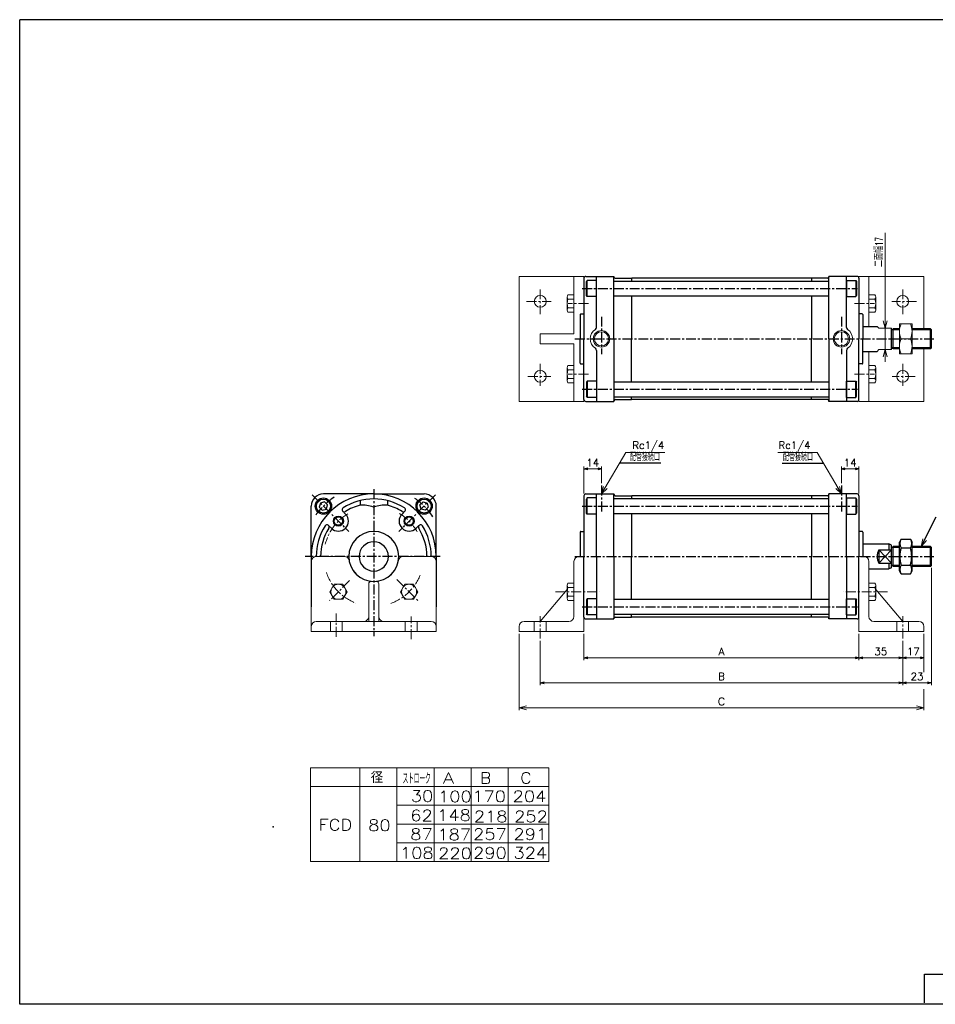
# Model space of a CAD drawing. Header units: millimetres. Extents: x -559 to 559, y -400 to 400.
# Tile 1 of 2: x -559 to 174, y -388 to 400. Entities that reach past the tile are written whole.
import ezdxf
from ezdxf.enums import TextEntityAlignment as Align

# ---------------------------------------------------------------- set-up
doc = ezdxf.new("R2010")
doc.units = ezdxf.units.MM
doc.header["$LTSCALE"] = 0.25
doc.header["$PDSIZE"] = 1
doc.linetypes.add('CENTER', pattern=[50.8, 31.75, -6.35, 6.35, -6.35])
doc.layers.add('ZUWAKU', color=7, linetype='Continuous')
doc.styles.add('dcStyle0', font='txt.shx', dxfattribs={"bigfont": 'bigfont'})
doc.dimstyles.new('DaDimRotatedStyle', dxfattribs={"dimtxt": 6, "dimasz": 3.000002, "dimexe": 2, "dimexo": 1, "dimgap": 2, "dimtad": 3, "dimdsep": 46, "dimtxsty": 'dcStyle0', "dimblk1": 'OPEN30', "dimblk2": 'OPEN30', "dimsah": 1, "dimcen": 0.09, "dimclrd": 4, "dimclre": 4, "dimclrt": 4, "dimadec": 0, "dimazin": 2, "dimtfac": 1, "dimtdec": 4, "dimtmove": 0, "dimatfit": 0, "dimfxl": 1, "dimarcsym": 0})

# ---------------------------------------------------------------- blocks, each defined once
blk = doc.blocks.new('DC_GROUP_Φ80_1')
at = {"color": 4, "linetype": 'Continuous', "lineweight": 18}
for p, q in [((162.38, -21.58), (163.63, -15.5)), ((162.38, -21.58), (165.07, -16.21)), ((166.51, -16.93), (162.38, -21.58))]:
    blk.add_line(p, q, dxfattribs=at)
blk = doc.blocks.new('DC_GROUP_Φ80_2')
at = {"color": 4, "linetype": 'Continuous', "lineweight": 18}
for p, q in [((-93.46, 20.42), (-91.8, 26.41)), ((-93.46, 20.42), (-90.42, 25.59)), ((-89.03, 24.78), (-93.46, 20.42))]:
    blk.add_line(p, q, dxfattribs=at)
blk = doc.blocks.new('DC_GROUP_Φ80_3')
at = {"color": 4, "linetype": 'Continuous', "lineweight": 18}
for p, q in [((98.54, 20.42), (94.11, 24.78)), ((98.54, 20.42), (95.5, 25.59)), ((96.88, 26.41), (98.54, 20.42))]:
    blk.add_line(p, q, dxfattribs=at)
blk = doc.blocks.new('DC_GROUP_Φ80_4')
at = {"color": 4, "linetype": 'Continuous', "lineweight": 18}
for p, q in [((133.63, 153.07), (132.03, 159.07)), ((135.24, 159.07), (133.63, 153.07)), ((133.63, 153.07), (133.63, 159.07))]:
    blk.add_line(p, q, dxfattribs=at)
blk = doc.blocks.new('DC_GROUP_Φ80_5')
at = {"color": 4, "linetype": 'Continuous', "lineweight": 18}
for p, q in [((132.03, 130.07), (133.63, 136.07)), ((133.63, 136.07), (135.24, 130.07)), ((133.63, 136.07), (133.63, 130.07))]:
    blk.add_line(p, q, dxfattribs=at)
blk = doc.blocks.new('DC_GROUP_Φ80_6')
at = {"color": 4, "linetype": 'Continuous', "lineweight": 25}
for p, q in [((-318.43, 13.17), (-319.33, 9.82)), ((-319.33, 9.82), (-316.88, 7.37)), ((-315.09, 14.07), (-318.43, 13.17)), ((-316.88, 7.37), (-313.53, 8.27)), ((-312.64, 11.62), (-315.09, 14.07)), ((-313.53, 8.27), (-312.64, 11.62))]:
    blk.add_line(p, q, dxfattribs=at)
for radius in [6.5, 5.63]:
    blk.add_circle((-315.98, 10.72), radius, dxfattribs=at)
blk = doc.blocks.new('DC_GROUP_Φ80_7')
at = {"color": 4, "linetype": 'Continuous', "lineweight": 25}
for p, q in [((-104.96, -63.39), (-105.46, -64.25)), ((-105.46, -64.25), (-105.46, -75.52)), ((-97.46, -63.39), (-104.96, -63.39)), ((-104.96, -63.39), (-104.96, -76.39)), ((-97.46, -63.39), (-97.46, -76.39)), ((-104.96, -76.39), (-105.46, -75.52)), ((-97.46, -76.39), (-104.96, -76.39))]:
    blk.add_line(p, q, dxfattribs=at)
blk = doc.blocks.new('DC_GROUP_Φ80_8')
at = {"color": 4, "linetype": 'Continuous', "lineweight": 25}
for p, q in [((102.54, -76.39), (102.54, -63.39)), ((102.54, -63.39), (110.04, -63.39)), ((110.04, -63.39), (110.54, -64.25)), ((110.04, -76.39), (110.04, -63.39)), ((110.54, -75.52), (110.54, -64.25)), ((102.54, -76.39), (110.04, -76.39)), ((110.04, -76.39), (110.54, -75.52))]:
    blk.add_line(p, q, dxfattribs=at)
blk = doc.blocks.new('DC_GROUP_Φ80_9')
at = {"color": 4, "linetype": 'Continuous', "lineweight": 25}
for p, q in [((146.4, -15.72), (145.04, -18.08)), ((146.4, -15.72), (153.68, -15.72)), ((153.68, -15.72), (155.04, -18.08)), ((145.04, -41.08), (145.04, -18.08)), ((146.4, -22.65), (153.68, -22.65)), ((155.04, -41.08), (155.04, -18.08)), ((146.4, -36.51), (153.68, -36.51)), ((146.4, -43.44), (145.04, -41.08)), ((146.4, -43.44), (153.68, -43.44)), ((153.68, -43.44), (155.04, -41.08))]:
    blk.add_line(p, q, dxfattribs=at)
for centre, radius, start, end in [((151.46, -19.19), 6.13, 145.61111, 214.38889), ((148.62, -19.19), 6.13, 325.61111, 34.38889), ((168.26, -29.58), 22.93, 162.41112, 197.5889), ((131.82, -29.58), 22.93, 342.41111, 17.58889), ((151.46, -39.97), 6.13, 145.61111, 214.38889), ((148.62, -39.97), 6.13, 325.61111, 34.38889)]:
    blk.add_arc(centre, radius, start, end, dxfattribs=at)
blk = doc.blocks.new('DC_GROUP_Φ80_10')
at = {"color": 4, "linetype": 'Continuous', "lineweight": 25}
for p, q in [((-238.73, 11.62), (-236.28, 14.07)), ((-237.83, 8.27), (-238.73, 11.62)), ((-234.49, 7.37), (-237.83, 8.27)), ((-236.28, 14.07), (-232.93, 13.17)), ((-232.04, 9.82), (-234.49, 7.37)), ((-232.93, 13.17), (-232.04, 9.82))]:
    blk.add_line(p, q, dxfattribs=at)
for radius in [6.5, 5.63]:
    blk.add_circle((-235.38, 10.72), radius, dxfattribs=at)
blk = doc.blocks.new('DC_GROUP_Φ80_11')
at = {"color": 4, "linetype": 'Continuous', "lineweight": 25}
for p, q in [((-104.96, 17.22), (-105.46, 16.36)), ((-105.46, 5.09), (-105.46, 16.36)), ((-97.46, 17.22), (-104.96, 17.22)), ((-104.96, 4.22), (-104.96, 17.22)), ((-97.46, 4.22), (-97.46, 17.22)), ((-104.96, 4.22), (-105.46, 5.09)), ((-97.46, 4.22), (-104.96, 4.22))]:
    blk.add_line(p, q, dxfattribs=at)
blk = doc.blocks.new('DC_GROUP_Φ80_12')
at = {"color": 4, "linetype": 'Continuous', "lineweight": 25}
for p, q in [((102.54, 17.22), (102.54, 4.22)), ((102.54, 17.22), (110.04, 17.22)), ((110.04, 17.22), (110.54, 16.36)), ((110.04, 17.22), (110.04, 4.22)), ((110.54, 16.36), (110.54, 5.09)), ((102.54, 4.22), (110.04, 4.22)), ((110.04, 4.22), (110.54, 5.09))]:
    blk.add_line(p, q, dxfattribs=at)
blk = doc.blocks.new('DC_GROUP_Φ80_13')
at = {"color": 4, "linetype": 'Continuous', "lineweight": 25}
for p, q in [((-104.96, 110.76), (-105.46, 109.89)), ((-97.46, 110.76), (-104.96, 110.76)), ((-104.96, 110.76), (-104.96, 97.76)), ((-97.46, 110.76), (-97.46, 97.76)), ((-105.46, 109.89), (-105.46, 98.63)), ((-104.96, 97.76), (-105.46, 98.63)), ((-97.46, 97.76), (-104.96, 97.76))]:
    blk.add_line(p, q, dxfattribs=at)
blk = doc.blocks.new('DC_GROUP_Φ80_14')
at = {"color": 4, "linetype": 'Continuous', "lineweight": 25}
for p, q in [((102.54, 97.76), (102.54, 110.76)), ((102.54, 110.76), (110.04, 110.76)), ((110.04, 110.76), (110.54, 109.89)), ((110.04, 97.76), (110.04, 110.76)), ((110.54, 98.63), (110.54, 109.89)), ((102.54, 97.76), (110.04, 97.76)), ((110.04, 97.76), (110.54, 98.63))]:
    blk.add_line(p, q, dxfattribs=at)
blk = doc.blocks.new('DC_GROUP_Φ80_15')
at = {"color": 4, "linetype": 'Continuous', "lineweight": 25}
for p, q in [((-104.96, 191.37), (-105.46, 190.51)), ((-105.46, 179.24), (-105.46, 190.51)), ((-97.46, 191.37), (-104.96, 191.37)), ((-104.96, 178.37), (-104.96, 191.37)), ((-97.46, 178.37), (-97.46, 191.37)), ((-104.96, 178.37), (-105.46, 179.24)), ((-97.46, 178.37), (-104.96, 178.37))]:
    blk.add_line(p, q, dxfattribs=at)
blk = doc.blocks.new('DC_GROUP_Φ80_16')
at = {"color": 4, "linetype": 'Continuous', "lineweight": 25}
for p, q in [((102.54, 191.37), (102.54, 178.37)), ((102.54, 191.37), (110.04, 191.37)), ((110.04, 191.37), (110.54, 190.51)), ((110.04, 191.37), (110.04, 178.37)), ((110.54, 190.51), (110.54, 179.24)), ((102.54, 178.37), (110.04, 178.37)), ((110.04, 178.37), (110.54, 179.24))]:
    blk.add_line(p, q, dxfattribs=at)
blk = doc.blocks.new('DC_GROUP_Φ80_19')
at = {"color": 4, "linetype": 'Continuous', "lineweight": 13}
for p, q in [((155.04, 156.57), (145.04, 156.57)), ((145.04, 156.57), (145.04, 132.57)), ((155.04, 132.57), (155.04, 156.57)), ((146.4, 144.57), (153.68, 144.57)), ((145.04, 132.57), (155.04, 132.57))]:
    blk.add_line(p, q, dxfattribs=at)
for centre, start, end in [((158.93, 150.57), 154.41023, 205.58977), ((141.15, 150.57), 334.41023, 25.58977), ((158.93, 138.57), 154.41023, 205.58977), ((141.15, 138.57), 334.41023, 25.58977)]:
    blk.add_arc(centre, 13.89, start, end, dxfattribs=at)
blk = doc.blocks.new('DC_GROUP_Φ80_21')
at = {"color": 4, "linetype": 'Continuous', "lineweight": 13}
for p, q in [((-120.96, -52.67), (-120.96, -63.06)), ((-115.46, -50.94), (-120.28, -50.94)), ((-115.46, -54.4), (-120.28, -54.4)), ((-115.46, -50.94), (-115.46, -64.79)), ((-115.46, -61.33), (-120.28, -61.33)), ((-115.46, -64.79), (-120.28, -64.79))]:
    blk.add_line(p, q, dxfattribs=at)
for centre, radius, start, end in [((-118.41, -52.67), 2.55, 137.11671, 222.88329), ((-111.8, -57.87), 9.16, 157.78069, 202.21931), ((-118.41, -63.06), 2.55, 137.11671, 222.88329)]:
    blk.add_arc(centre, radius, start, end, dxfattribs=at)
blk = doc.blocks.new('DC_GROUP_Φ80_22')
at = {"color": 4, "linetype": 'Continuous', "lineweight": 13}
for p, q in [((120.54, -50.94), (125.36, -50.94)), ((120.54, -50.94), (120.54, -64.79)), ((120.54, -54.4), (125.36, -54.4)), ((126.04, -52.67), (126.04, -63.06)), ((120.54, -61.33), (125.36, -61.33)), ((120.54, -64.79), (125.36, -64.79))]:
    blk.add_line(p, q, dxfattribs=at)
for centre, radius, start, end in [((123.49, -52.67), 2.55, 317.11671, 42.88329), ((116.88, -57.87), 9.16, 337.78069, 22.21931), ((123.49, -63.06), 2.55, 317.11671, 42.88329)]:
    blk.add_arc(centre, radius, start, end, dxfattribs=at)
blk = doc.blocks.new('DC_GROUP_Φ80_24')
at = {"color": 4, "linetype": 'Continuous', "lineweight": 18}
for p, q in [((-159.46, -150.63), (-153.46, -149.02)), ((-153.46, -152.24), (-159.46, -150.63)), ((-159.46, -150.63), (-153.46, -150.63))]:
    blk.add_line(p, q, dxfattribs=at)
blk = doc.blocks.new('DC_GROUP_Φ80_25')
at = {"color": 4, "linetype": 'Continuous', "lineweight": 18}
for p, q in [((158.54, -149.02), (164.54, -150.63)), ((164.54, -150.63), (158.54, -152.24)), ((164.54, -150.63), (158.54, -150.63))]:
    blk.add_line(p, q, dxfattribs=at)
blk = doc.blocks.new('DC_GROUP_Φ80_23')
at = {"color": 4, "linetype": 'Continuous', "lineweight": 13}
for p, q in [((-159.46, -91.58), (-159.46, -152.63)), ((164.54, -91.58), (164.54, -122.11)), ((164.54, -135.9), (164.54, -152.63)), ((-159.46, -150.63), (164.54, -150.63))]:
    blk.add_line(p, q, dxfattribs=at)
at = {"linetype": 'Continuous'}
for name in ['DC_GROUP_Φ80_24', 'DC_GROUP_Φ80_25']:
    blk.add_blockref(name, (0, 0), dxfattribs=at)
at = {"color": 4, "style": 'dcStyle0'}
blk.add_text('C', height=6, dxfattribs=at).set_placement((-0.46, -148.63), (5.54, -148.63), align=Align.FIT)
blk = doc.blocks.new('DC_GROUP_Φ80_28')
at = {"color": 4, "linetype": 'Continuous', "lineweight": 13}
for p, q in [((-307.42, -51.87), (-310.89, -57.87)), ((-300.5, -51.87), (-307.42, -51.87)), ((-297.03, -57.87), (-300.5, -51.87)), ((-310.89, -57.87), (-307.42, -63.87)), ((-300.5, -63.87), (-297.03, -57.87)), ((-307.42, -63.87), (-300.5, -63.87))]:
    blk.add_line(p, q, dxfattribs=at)
blk.add_circle((-303.96, -57.87), 6, dxfattribs=at)
blk = doc.blocks.new('DC_GROUP_Φ80_29')
at = {"color": 4, "linetype": 'Continuous', "lineweight": 13}
for p, q in [((-250.86, -51.87), (-254.32, -57.87)), ((-243.93, -51.87), (-250.86, -51.87)), ((-240.46, -57.87), (-243.93, -51.87)), ((-254.32, -57.87), (-250.86, -63.87)), ((-243.93, -63.87), (-240.46, -57.87)), ((-250.86, -63.87), (-243.93, -63.87))]:
    blk.add_line(p, q, dxfattribs=at)
blk.add_circle((-247.39, -57.87), 6, dxfattribs=at)
blk = doc.blocks.new('DC_GROUP_Φ80_32')
at = {"color": 4, "linetype": 'Continuous', "lineweight": 13}
for p, q in [((-120.96, 121.48), (-120.96, 111.09)), ((-115.46, 123.21), (-120.28, 123.21)), ((-115.46, 119.75), (-120.28, 119.75)), ((-115.46, 123.21), (-115.46, 109.35)), ((-115.46, 112.82), (-120.28, 112.82)), ((-115.46, 109.35), (-120.28, 109.35))]:
    blk.add_line(p, q, dxfattribs=at)
for centre, radius, start, end in [((-118.41, 121.48), 2.55, 137.11671, 222.88329), ((-111.8, 116.28), 9.16, 157.78069, 202.21931), ((-118.41, 111.09), 2.55, 137.11671, 222.88329)]:
    blk.add_arc(centre, radius, start, end, dxfattribs=at)
blk = doc.blocks.new('DC_GROUP_Φ80_33')
at = {"color": 4, "linetype": 'Continuous', "lineweight": 13}
for p, q in [((120.54, 123.21), (125.36, 123.21)), ((120.54, 123.21), (120.54, 109.35)), ((120.54, 119.75), (125.36, 119.75)), ((126.04, 121.48), (126.04, 111.09)), ((120.54, 112.82), (125.36, 112.82)), ((120.54, 109.35), (125.36, 109.35))]:
    blk.add_line(p, q, dxfattribs=at)
for centre, radius, start, end in [((123.49, 121.48), 2.55, 317.11671, 42.88329), ((116.88, 116.28), 9.16, 337.78069, 22.21931), ((123.49, 111.09), 2.55, 317.11671, 42.88329)]:
    blk.add_arc(centre, radius, start, end, dxfattribs=at)
blk = doc.blocks.new('DC_GROUP_Φ80_34')
at = {"color": 4, "linetype": 'Continuous', "lineweight": 13}
for p, q in [((-120.96, 178.05), (-120.96, 167.65)), ((-115.46, 179.78), (-120.28, 179.78)), ((-115.46, 176.31), (-120.28, 176.31)), ((-115.46, 179.78), (-115.46, 165.92)), ((-115.46, 169.39), (-120.28, 169.39)), ((-115.46, 165.92), (-120.28, 165.92))]:
    blk.add_line(p, q, dxfattribs=at)
for centre, radius, start, end in [((-118.41, 178.05), 2.55, 137.11671, 222.88329), ((-111.8, 172.85), 9.16, 157.78069, 202.21931), ((-118.41, 167.65), 2.55, 137.11671, 222.88329)]:
    blk.add_arc(centre, radius, start, end, dxfattribs=at)
blk = doc.blocks.new('DC_GROUP_Φ80_35')
at = {"color": 4, "linetype": 'Continuous', "lineweight": 13}
for p, q in [((120.54, 179.78), (125.36, 179.78)), ((120.54, 179.78), (120.54, 165.92)), ((120.54, 176.31), (125.36, 176.31)), ((126.04, 178.05), (126.04, 167.65)), ((120.54, 169.39), (125.36, 169.39)), ((120.54, 165.92), (125.36, 165.92))]:
    blk.add_line(p, q, dxfattribs=at)
for centre, radius, start, end in [((123.49, 178.05), 2.55, 317.11671, 42.88329), ((116.88, 172.85), 9.16, 337.78069, 22.21931), ((123.49, 167.65), 2.55, 317.11671, 42.88329)]:
    blk.add_arc(centre, radius, start, end, dxfattribs=at)
blk = doc.blocks.new('_OPEN30')
at = {"color": 0, "linetype": 'ByBlock', "lineweight": -2}
for p, q in [((-1, 0.267949), (0, 0)), ((0, 0), (-1, -0.267949)), ((0, 0), (-1, 0))]:
    blk.add_line(p, q, dxfattribs=at)
blk = doc.blocks.new('*D36')
at = {"color": 4, "linetype": 'Continuous', "lineweight": 13}
for p, q in [((-107.46, 20.92), (-107.46, 42.42)), ((-107.46, 40.42), (-93.46, 40.42)), ((-93.46, 29.12), (-93.46, 42.42))]:
    blk.add_line(p, q, dxfattribs=at)
at = {"color": 4, "xscale": 3.000002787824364, "yscale": 2.999989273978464}
for p, rotation in [((-107.46, 40.42), 180), ((-93.46, 40.42), 360)]:
    blk.add_blockref('_OPEN30', p, dxfattribs=dict(at, rotation=rotation))
at = {"color": 4, "insert": (-100.46, 42.42), "char_height": 6, "width": 18.75, "attachment_point": 8, "style": 'dcStyle0'}
blk.add_mtext('\\T1.00;14', dxfattribs=at)
blk = doc.blocks.new('*D37')
at = {"color": 4, "linetype": 'Continuous', "lineweight": 13}
for p, q in [((98.54, 29.12), (98.54, 42.42)), ((98.54, 40.42), (112.54, 40.42)), ((112.54, 20.92), (112.54, 42.42))]:
    blk.add_line(p, q, dxfattribs=at)
at = {"color": 4, "xscale": 3.000002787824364, "yscale": 2.999989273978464}
for p, rotation in [((98.54, 40.42), 180), ((112.54, 40.42), 360)]:
    blk.add_blockref('_OPEN30', p, dxfattribs=dict(at, rotation=rotation))
at = {"color": 4, "insert": (105.54, 42.42), "char_height": 6, "width": 18.75, "attachment_point": 8, "style": 'dcStyle0'}
blk.add_mtext('\\T1.00;14', dxfattribs=at)
blk = doc.blocks.new('*D38')
at = {"color": 4, "linetype": 'Continuous', "lineweight": 13}
for p, q in [((-107.46, -91.58), (-107.46, -112.63)), ((112.54, -91.58), (112.54, -112.63)), ((-107.46, -110.63), (112.54, -110.63))]:
    blk.add_line(p, q, dxfattribs=at)
at = {"color": 4, "xscale": 3.000002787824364, "yscale": 2.999989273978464}
for p, rotation in [((-107.46, -110.63), 180), ((112.54, -110.63), 360)]:
    blk.add_blockref('_OPEN30', p, dxfattribs=dict(at, rotation=rotation))
at = {"color": 4, "insert": (2.54, -108.63), "char_height": 6, "width": 13.125, "attachment_point": 8, "style": 'dcStyle0'}
blk.add_mtext('\\T1.00;A', dxfattribs=at)
blk = doc.blocks.new('*D39')
at = {"color": 4, "linetype": 'Continuous', "lineweight": 13}
for p, q in [((112.54, -91.58), (112.54, -112.63)), ((147.54, -97.12), (147.54, -112.63)), ((112.54, -110.63), (147.54, -110.63))]:
    blk.add_line(p, q, dxfattribs=at)
at = {"color": 4, "xscale": 3.000002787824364, "yscale": 2.999989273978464}
for p, rotation in [((112.54, -110.63), 180), ((147.54, -110.63), 360)]:
    blk.add_blockref('_OPEN30', p, dxfattribs=dict(at, rotation=rotation))
at = {"color": 4, "insert": (130.04, -108.63), "char_height": 6, "width": 18.75, "attachment_point": 8, "style": 'dcStyle0'}
blk.add_mtext('\\T1.00;35', dxfattribs=at)
blk = doc.blocks.new('*D40')
at = {"color": 4, "linetype": 'Continuous', "lineweight": 13}
for p, q in [((164.54, -91.58), (164.54, -112.63)), ((147.54, -97.12), (147.54, -112.63)), ((147.54, -110.63), (164.54, -110.63))]:
    blk.add_line(p, q, dxfattribs=at)
at = {"color": 4, "xscale": 3.000002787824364, "yscale": 2.999989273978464}
for p, rotation in [((147.54, -110.63), 180), ((164.54, -110.63), 360)]:
    blk.add_blockref('_OPEN30', p, dxfattribs=dict(at, rotation=rotation))
at = {"color": 4, "insert": (156.04, -108.63), "char_height": 6, "width": 18.75, "attachment_point": 8, "style": 'dcStyle0'}
blk.add_mtext('\\T1.00;17', dxfattribs=at)
blk = doc.blocks.new('*D41')
at = {"color": 4, "linetype": 'Continuous', "lineweight": 13}
for p, q in [((-142.46, -97.12), (-142.46, -132.63)), ((147.54, -97.12), (147.54, -132.63)), ((-142.46, -130.63), (147.54, -130.63))]:
    blk.add_line(p, q, dxfattribs=at)
at = {"color": 4, "xscale": 3.000002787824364, "yscale": 2.999989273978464}
for p, rotation in [((-142.46, -130.63), 180), ((147.54, -130.63), 360)]:
    blk.add_blockref('_OPEN30', p, dxfattribs=dict(at, rotation=rotation))
at = {"color": 4, "insert": (2.54, -128.63), "char_height": 6, "width": 13.125, "attachment_point": 8, "style": 'dcStyle0'}
blk.add_mtext('\\T1.00;B', dxfattribs=at)
blk = doc.blocks.new('*D42')
at = {"color": 4, "linetype": 'Continuous', "lineweight": 13}
for p, q in [((170.54, -38.77), (170.54, -132.63)), ((147.54, -97.12), (147.54, -132.63)), ((147.54, -130.63), (170.54, -130.63))]:
    blk.add_line(p, q, dxfattribs=at)
at = {"color": 4, "xscale": 3.000002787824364, "yscale": 2.999989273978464}
for p, rotation in [((147.54, -130.63), 180), ((170.54, -130.63), 360)]:
    blk.add_blockref('_OPEN30', p, dxfattribs=dict(at, rotation=rotation))
at = {"color": 4, "insert": (159.04, -128.63), "char_height": 6, "width": 18.75, "attachment_point": 8, "style": 'dcStyle0'}
blk.add_mtext('\\T1.00;23', dxfattribs=at)

msp = doc.modelspace()

# ---------------------------------------------------------------- linework, layer by layer
at = {"color": 4, "linetype": 'Continuous', "lineweight": 13}
for p, q in [((133.635, 229.455), (133.635, 153.066)), ((-159.46, 194.566), (-159.46, 94.566)), ((-107.46, 194.566), (-159.46, 194.566)), ((-115.46, 194.566), (-115.46, 148.566)), ((-107.46, 194.566), (-107.46, 94.566)), ((112.54, 194.566), (164.54, 194.566)), ((112.54, 194.566), (112.54, 94.566)), ((112.54, 194.566), (112.54, 94.566)), ((120.54, 194.566), (120.54, 154.566)), ((164.54, 194.566), (164.54, 152.566)), ((128.54, 153.066), (127.139, 154.566)), ((128.54, 153.066), (138.54, 153.066)), ((133.635, 136.066), (133.635, 153.066)), ((145.04, 152.566), (145.04, 137.376)), ((-115.46, 148.566), (-142.46, 148.566)), ((-142.46, 148.566), (-142.46, 140.566)), ((-142.46, 140.566), (-115.46, 140.566)), ((-115.46, 140.566), (-115.46, 94.566)), ((120.54, 134.566), (120.54, 94.566)), ((127.139, 134.566), (128.54, 136.066)), ((128.54, 136.066), (138.54, 136.066)), ((133.635, 126.066), (133.635, 136.066)), ((164.54, 136.566), (164.54, 94.566)), ((-107.46, 94.566), (-159.46, 94.566)), ((112.54, 94.566), (164.54, 94.566)), ((-93.46, 20.419), (-73.988, 53.517)), ((-73.988, 53.517), (-42.697, 53.517)), ((79.068, 53.517), (47.777, 53.517)), ((98.54, 20.419), (79.068, 53.517)), ((-321.677, -29.583), (-299.341, -29.583)), ((-252.012, -29.583), (-229.677, -29.583)), ((-107.46, -29.581), (-111.46, -29.581)), ((-107.46, -29.581), (-107.46, -89.581)), ((112.54, -29.581), (112.54, -89.581)), ((112.54, -29.581), (116.54, -29.581)), ((-325.677, -89.583), (-325.677, -33.583)), ((-225.677, -33.583), (-225.677, -89.583)), ((-115.46, -77.581), (-115.46, -33.581)), ((120.54, -77.581), (120.54, -33.581)), ((-279.677, -81.583), (-279.677, -51.583)), ((-277.677, -49.583), (-273.677, -49.583)), ((-271.677, -51.583), (-271.677, -81.583)), ((-142.46, -81.581), (-120.96, -56.1)), ((147.54, -81.581), (126.04, -56.1)), ((-325.677, -85.583), (-325.677, -89.583)), ((-267.677, -81.583), (-321.677, -81.583)), ((-267.677, -81.583), (-229.677, -81.583)), ((-225.677, -85.583), (-225.677, -89.583)), ((-159.46, -89.581), (-159.46, -85.581)), ((-155.46, -81.581), (-119.46, -81.581)), ((160.54, -81.581), (124.54, -81.581)), ((164.54, -89.581), (164.54, -85.581)), ((-225.677, -89.583), (-325.677, -89.583)), ((-107.46, -89.581), (-159.46, -89.581)), ((112.54, -89.581), (164.54, -89.581)), ((-326.419, -198.724), (-135.711, -198.724)), ((-326.419, -198.724), (-326.419, -273.724)), ((-286.79, -198.724), (-286.79, -273.724)), ((-257.094, -198.724), (-257.094, -273.724)), ((-227.397, -198.724), (-227.397, -273.724)), ((-197.7, -198.724), (-197.7, -273.724)), ((-168.004, -198.724), (-168.004, -273.724)), ((-135.711, -198.724), (-135.711, -273.724)), ((-326.419, -213.724), (-135.711, -213.724)), ((-257.094, -228.724), (-135.711, -228.724)), ((-257.023, -243.724), (-135.711, -243.724)), ((-257.094, -258.724), (-135.711, -258.724)), ((-326.419, -273.724), (-135.711, -273.724))]:
    msp.add_line(p, q, dxfattribs=at)
at = {"color": 4, "linetype": 'Continuous', "lineweight": 25}
for p, q in [((-107.46, 193.066), (-107.46, 164.566)), ((-107.46, 193.066), (-107.46, 144.566)), ((-105.96, 194.566), (-83.46, 194.566)), ((-105.96, 194.566), (-83.46, 194.566)), ((-97.46, 153.786), (-97.46, 194.566)), ((-83.46, 194.566), (-83.46, 194.066)), ((-83.46, 194.566), (-83.46, 194.066)), ((-83.46, 144.566), (-83.46, 194.566)), ((-83.26, 190.871), (-83.46, 190.671)), ((-83.26, 190.871), (88.34, 190.871)), ((-82.46, 193.066), (-69.46, 193.066)), ((-82.46, 193.066), (-69.46, 193.066)), ((-69.46, 193.066), (-69.46, 190.871)), ((-69.26, 193.066), (-69.46, 192.866)), ((74.34, 193.066), (-69.26, 193.066)), ((74.34, 193.066), (-69.26, 193.066)), ((74.34, 193.066), (74.54, 192.866)), ((87.54, 193.066), (74.54, 193.066)), ((74.54, 193.066), (74.54, 190.871)), ((87.54, 193.066), (74.54, 193.066)), ((88.54, 190.671), (88.34, 190.871)), ((111.04, 194.566), (88.54, 194.566)), ((88.54, 194.566), (88.54, 194.066)), ((111.04, 194.566), (88.54, 194.566)), ((88.54, 194.566), (88.54, 194.066)), ((88.54, 144.566), (88.54, 194.566)), ((102.54, 153.786), (102.54, 194.566)), ((112.54, 193.066), (112.54, 164.566)), ((112.54, 193.066), (112.54, 144.566)), ((-83.46, 179.071), (-83.26, 178.871)), ((-83.26, 178.871), (88.34, 178.871)), ((-69.46, 178.871), (-69.46, 144.566)), ((74.54, 178.871), (74.54, 144.566)), ((88.54, 179.071), (88.34, 178.871)), ((-110.46, 164.066), (-110.46, 144.566)), ((-109.96, 164.566), (-107.46, 164.566)), ((115.04, 164.566), (112.54, 164.566)), ((115.54, 164.066), (115.54, 144.566)), ((115.54, 154.566), (127.139, 154.566)), ((138.54, 136.066), (138.54, 153.066)), ((145.04, 151.756), (138.54, 151.756)), ((145.04, 152.566), (140.04, 152.566)), ((140.04, 136.566), (140.04, 152.566)), ((169.73, 152.566), (155.04, 152.566)), ((170.54, 151.756), (155.04, 151.756)), ((169.73, 136.566), (169.73, 152.566)), ((170.54, 151.756), (169.73, 152.566)), ((170.54, 137.376), (170.54, 151.756)), ((-110.46, 125.066), (-110.46, 144.566)), ((-107.46, 96.066), (-107.46, 144.566)), ((-83.46, 144.566), (-83.46, 94.566)), ((-69.46, 110.261), (-69.46, 144.566)), ((74.54, 110.261), (74.54, 144.566)), ((88.54, 144.566), (88.54, 94.566)), ((112.54, 96.066), (112.54, 144.566)), ((115.54, 125.066), (115.54, 144.566)), ((-97.46, 135.347), (-97.46, 94.566)), ((102.54, 135.347), (102.54, 94.566)), ((115.54, 134.566), (127.139, 134.566)), ((145.04, 137.376), (138.54, 137.376)), ((145.04, 136.566), (140.04, 136.566)), ((170.54, 137.376), (155.04, 137.376)), ((169.73, 136.566), (155.04, 136.566)), ((170.54, 137.376), (169.73, 136.566)), ((-109.96, 124.566), (-107.46, 124.566)), ((115.04, 124.566), (112.54, 124.566)), ((-83.46, 110.061), (-83.26, 110.261)), ((-83.26, 110.261), (88.34, 110.261)), ((88.54, 110.061), (88.34, 110.261)), ((-105.96, 94.566), (-83.46, 94.566)), ((-83.26, 98.261), (-83.46, 98.461)), ((-83.46, 94.566), (-83.46, 95.066)), ((-83.26, 98.261), (88.34, 98.261)), ((-82.46, 96.066), (-69.46, 96.066)), ((-69.46, 96.066), (-69.46, 98.261)), ((-69.26, 96.066), (-69.46, 96.266)), ((74.34, 96.066), (-69.26, 96.066)), ((74.34, 96.066), (74.54, 96.266)), ((74.54, 96.066), (74.54, 98.261)), ((87.54, 96.066), (74.54, 96.066)), ((88.54, 98.461), (88.34, 98.261)), ((88.54, 94.566), (88.54, 95.066)), ((111.04, 94.566), (88.54, 94.566)), ((-46.041, 45.128), (-78.691, 45.128)), ((51.121, 45.128), (83.771, 45.128)), ((-275.682, 20.419), (-315.982, 20.419)), ((-275.682, 20.419), (-235.382, 20.419)), ((-107.46, 18.919), (-107.46, -9.581)), ((-107.46, 18.919), (-107.46, -29.581)), ((-105.96, 20.419), (-83.46, 20.419)), ((-105.96, 20.419), (-83.46, 20.419)), ((-97.46, -29.581), (-97.46, 20.419)), ((-83.46, 20.419), (-83.46, 19.919)), ((-83.46, 20.419), (-83.46, 19.919)), ((-83.46, -29.581), (-83.46, 20.419)), ((-83.26, 16.724), (-83.46, 16.524)), ((-83.26, 16.724), (88.34, 16.724)), ((-82.46, 18.919), (-69.46, 18.919)), ((-82.46, 18.919), (-69.46, 18.919)), ((-69.46, 18.919), (-69.46, 16.724)), ((-69.26, 18.919), (-69.46, 18.719)), ((74.34, 18.919), (-69.26, 18.919)), ((74.34, 18.919), (-69.26, 18.919)), ((74.34, 18.919), (74.54, 18.719)), ((87.54, 18.919), (74.54, 18.919)), ((74.54, 18.919), (74.54, 16.724)), ((87.54, 18.919), (74.54, 18.919)), ((88.54, 16.524), (88.34, 16.724)), ((111.04, 20.419), (88.54, 20.419)), ((88.54, 20.419), (88.54, 19.919)), ((111.04, 20.419), (88.54, 20.419)), ((88.54, 20.419), (88.54, 19.919)), ((88.54, -29.581), (88.54, 20.419)), ((102.54, -29.581), (102.54, 20.419)), ((112.54, 18.919), (112.54, -9.581)), ((112.54, 18.919), (112.54, -29.581)), ((-325.682, -29.581), (-325.682, 10.719)), ((-286.682, 15.084), (-286.682, 11.471)), ((-264.682, 15.084), (-264.682, 11.471)), ((-225.682, -29.581), (-225.682, 10.719)), ((-298.309, 4.36), (-300.545, 6.596)), ((-253.054, 4.36), (-250.818, 6.596)), ((-83.46, 4.924), (-83.26, 4.724)), ((-83.26, 4.724), (88.34, 4.724)), ((-69.46, 4.724), (-69.46, -29.581)), ((74.54, 4.724), (74.54, -29.581)), ((88.54, 4.924), (88.34, 4.724)), ((162.385, -21.581), (174.281, 2.211)), ((-309.623, -6.954), (-311.859, -4.717)), ((-241.741, -6.954), (-239.505, -4.717)), ((-110.46, -10.081), (-110.46, -29.581)), ((-109.96, -9.581), (-107.46, -9.581)), ((115.04, -9.581), (112.54, -9.581)), ((115.54, -10.081), (115.54, -29.581)), ((115.54, -19.581), (136.54, -19.581)), ((136.54, -19.581), (136.54, -24.313)), ((138.54, -20.514), (136.54, -19.581)), ((138.54, -38.648), (138.54, -20.514)), ((145.04, -22.391), (138.54, -22.391)), ((145.04, -21.581), (140.04, -21.581)), ((140.04, -37.581), (140.04, -21.581)), ((169.73, -21.581), (155.04, -21.581)), ((170.54, -22.391), (155.04, -22.391)), ((169.73, -37.581), (169.73, -21.581)), ((170.54, -22.391), (169.73, -21.581)), ((170.54, -36.771), (170.54, -22.391)), ((-325.682, -29.581), (-325.682, -69.881)), ((-225.682, -29.581), (-225.682, -69.881)), ((-107.46, -78.081), (-107.46, -29.581)), ((-97.46, -29.581), (-97.46, -79.581)), ((-83.46, -29.581), (-83.46, -79.581)), ((-69.46, -63.886), (-69.46, -29.581)), ((74.54, -63.886), (74.54, -29.581)), ((88.54, -29.581), (88.54, -79.581)), ((102.54, -29.581), (102.54, -79.581)), ((112.54, -78.081), (112.54, -29.581)), ((128.54, -24.313), (128.54, -34.849)), ((128.54, -24.313), (138.54, -24.313)), ((128.54, -34.849), (138.54, -24.313)), ((128.54, -24.313), (138.54, -34.849)), ((128.54, -34.849), (138.54, -34.849)), ((136.54, -34.849), (136.54, -39.581)), ((138.54, -38.648), (136.54, -39.581)), ((145.04, -36.771), (138.54, -36.771)), ((145.04, -37.581), (140.04, -37.581)), ((170.54, -36.771), (155.04, -36.771)), ((169.73, -37.581), (155.04, -37.581)), ((170.54, -36.771), (169.73, -37.581)), ((120.54, -39.581), (136.54, -39.581)), ((-83.46, -64.086), (-83.26, -63.886)), ((-83.26, -63.886), (88.34, -63.886)), ((88.54, -64.086), (88.34, -63.886)), ((-83.26, -75.886), (-83.46, -75.686)), ((-83.26, -75.886), (88.34, -75.886)), ((-82.46, -78.081), (-69.46, -78.081)), ((-69.46, -78.081), (-69.46, -75.886)), ((-69.26, -78.081), (-69.46, -77.881)), ((74.34, -78.081), (-69.26, -78.081)), ((74.34, -78.081), (74.54, -77.881)), ((74.54, -78.081), (74.54, -75.886)), ((87.54, -78.081), (74.54, -78.081)), ((88.54, -75.686), (88.34, -75.886)), ((-105.96, -79.581), (-83.46, -79.581)), ((-83.46, -79.581), (-83.46, -79.081)), ((88.54, -79.581), (88.54, -79.081)), ((111.04, -79.581), (88.54, -79.581))]:
    msp.add_line(p, q, dxfattribs=at)
at = {"color": 4, "linetype": 'CENTER', "lineweight": 13}
for p, q in [((-142.46, 184.188), (-142.46, 164.434)), ((147.54, 184.188), (147.54, 164.434)), ((-153.512, 174.566), (-133.758, 174.566)), ((158.592, 174.566), (138.838, 174.566)), ((-103.863, 172.85), (-120.043, 172.85)), ((108.943, 172.85), (125.123, 172.85)), ((-142.46, 124.492), (-142.46, 106.944)), ((147.54, 124.492), (147.54, 106.944)), ((-152.426, 114.566), (-133.975, 114.566)), ((-103.863, 116.282), (-120.043, 116.282)), ((108.943, 116.282), (125.123, 116.282)), ((157.506, 114.566), (139.055, 114.566)), ((-295.006, -48.912), (-311.032, -64.938)), ((-257.308, -47.951), (-240.321, -64.938)), ((-130.348, -57.865), (-95.345, -57.865)), ((135.428, -57.865), (100.425, -57.865)), ((-305.677, -93.778), (-305.677, -75.276)), ((-245.677, -95.676), (-245.677, -77.648)), ((-142.46, -95.125), (-142.46, -77.266)), ((147.54, -95.125), (147.54, -77.266)), ((-310.427, -81.583), (-310.427, -89.583)), ((-300.927, -81.583), (-300.927, -89.583)), ((-250.427, -81.583), (-250.427, -89.583)), ((-240.927, -81.583), (-240.927, -89.583)), ((-147.21, -81.581), (-147.21, -89.581)), ((-137.71, -81.581), (-137.71, -89.581)), ((142.79, -81.581), (142.79, -89.581)), ((152.29, -81.581), (152.29, -89.581))]:
    msp.add_line(p, q, dxfattribs=at)
at = {"color": 4, "linetype": 'CENTER', "lineweight": 25}
for p, q in [((-108.981, 184.871), (111.33, 184.871)), ((-93.46, 162.287), (-93.46, 132.425)), ((98.54, 162.287), (98.54, 132.425)), ((-114.731, 144.566), (173.027, 144.566)), ((-108.981, 104.261), (111.33, 104.261)), ((-275.682, 24.231), (-275.682, -93.282)), ((-93.46, 27.122), (-93.46, 6.314)), ((98.54, 27.122), (98.54, 6.314)), ((-325.071, 19.808), (-295.622, -9.641)), ((-226.293, 19.808), (-255.742, -9.641)), ((-108.981, 10.724), (111.33, 10.724)), ((-222.603, -29.581), (-330.53, -29.581)), ((-114.731, -29.581), (173.027, -29.581)), ((-108.981, -69.886), (111.33, -69.886))]:
    msp.add_line(p, q, dxfattribs=at)
at = {"color": 4, "linetype": 'Continuous', "lineweight": 13}
for centre, radius in [((-142.46, 174.566), 4.75), ((147.54, 174.566), 4.75), ((-93.46, 144.566), 6.597), ((-93.46, 144.566), 5.7), ((98.54, 144.566), 6.597), ((98.54, 144.566), 5.697), ((-142.46, 114.566), 4.75), ((147.54, 114.566), 4.75)]:
    msp.add_circle(centre, radius, dxfattribs=at)
at = {"color": 4, "linetype": 'Continuous', "lineweight": 25}
for centre, radius in [((-303.966, -1.297), 4), ((-303.966, -1.297), 3.3), ((-247.398, -1.297), 4), ((-247.398, -1.297), 3.3)]:
    msp.add_circle(centre, radius, dxfattribs=at)
for centre, radius, start, end in [((-105.96, 193.066), 1.5, 90, 180), ((-105.96, 193.066), 1.5, 90, 180), ((-82.46, 194.066), 1, 180, 270), ((-82.46, 194.066), 1, 180, 270), ((87.54, 194.066), 1, 270, 0), ((87.54, 194.066), 1, 270, 0), ((111.04, 193.066), 1.5, 0, 90), ((111.04, 193.066), 1.5, 0, 90), ((-109.96, 164.066), 0.5, 90, 180), ((115.04, 164.066), 0.5, 0, 90), ((-99.46, 153.786), 2, 303.055731, 0), ((104.54, 153.786), 2, 180, 236.944269), ((139.289, 152.507), 0.751, 183.14287, 0), ((-99.46, 135.347), 2, 0, 56.944269), ((104.54, 135.347), 2, 123.055731, 180), ((139.289, 136.625), 0.751, 0, 176.85713), ((-109.96, 125.066), 0.5, 180, 270), ((115.04, 125.066), 0.5, 270, 0), ((-105.96, 96.066), 1.5, 180, 270), ((-82.46, 95.066), 1, 90, 180), ((87.54, 95.066), 1, 0, 90), ((111.04, 96.066), 1.5, 270, 0), ((-315.982, 10.719), 9.7, 90, 180), ((-275.682, -29.581), 50, 90, 180), ((-275.682, -29.581), 46, 90, 122.271056), ((-275.682, -29.581), 50, 0, 90), ((-275.682, -29.581), 46, 57.728944, 90), ((-235.382, 10.719), 9.7, 0, 90), ((-105.96, 18.919), 1.5, 90, 180), ((-105.96, 18.919), 1.5, 90, 180), ((-82.46, 19.919), 1, 180, 270), ((-82.46, 19.919), 1, 180, 270), ((87.54, 19.919), 1, 270, 0), ((87.54, 19.919), 1, 270, 0), ((111.04, 18.919), 1.5, 0, 90), ((111.04, 18.919), 1.5, 0, 90), ((-299.308, 7.834), 1.75, 122.271056, 302.271056), ((-275.682, -29.581), 42.5, 105.000266, 122.271056), ((-284.798, -13.458), 25, 68.949298, 94.322715), ((-266.566, -13.458), 25, 85.677285, 111.050702), ((-275.682, -29.581), 42.5, 57.728944, 74.999734), ((-252.056, 7.834), 1.75, 237.728944, 57.728944), ((-303.966, -1.297), 8, 225, 45), ((-247.398, -1.297), 8, 135, 315), ((-275.682, -29.581), 46, 147.728944, 180), ((-275.682, -29.581), 42.5, 147.728944, 180), ((-313.097, -5.955), 1.75, 327.728944, 147.728944), ((-238.267, -5.955), 1.75, 32.271056, 212.271056), ((-275.682, -29.581), 42.5, 0, 32.271056), ((-275.682, -29.581), 46, 0, 32.271056), ((-275.682, -29.581), 20, 90, 270), ((-275.682, -29.581), 20, 270, 90), ((-109.96, -10.081), 0.5, 90, 180), ((115.04, -10.081), 0.5, 0, 90), ((-275.682, -29.581), 11.7, 90, 270), ((-275.682, -29.581), 11.7, 270, 90), ((139.289, -21.64), 0.751, 183.14287, 0), ((137.741, -29.581), 10.602, 150.206767, 209.793233), ((139.289, -37.522), 0.751, 0, 176.85713), ((-105.96, -78.081), 1.5, 180, 270), ((-82.46, -79.081), 1, 90, 180), ((87.54, -79.081), 1, 0, 90), ((111.04, -78.081), 1.5, 270, 0)]:
    msp.add_arc(centre, radius, start, end, dxfattribs=at)
at = {"color": 4, "linetype": 'Continuous', "lineweight": 13}
for centre, radius, start, end in [((-93.46, 144.566), 9, 123.055731, 236.944269), ((98.54, 144.566), 9, 303.055731, 56.944269), ((-321.677, -33.583), 4, 90, 180), ((-299.341, -33.583), 4, 9.594068, 90), ((-252.012, -33.583), 4, 90, 170.405932), ((-229.677, -33.583), 4, 0, 90), ((-111.46, -33.581), 4, 90, 180), ((116.54, -33.581), 4, 0, 90), ((-275.677, -29.583), 20, 189.594068, 350.405932), ((-277.677, -51.583), 2, 90, 180), ((-273.677, -51.583), 2, 0, 90), ((-283.677, -77.583), 4, 270, 0), ((-267.677, -77.583), 4, 180, 270), ((-119.46, -77.581), 4, 270, 0), ((124.54, -77.581), 4, 180, 270), ((-321.677, -85.583), 4, 90, 180), ((-229.677, -85.583), 4, 0, 90), ((-155.46, -85.581), 4, 90, 180), ((160.54, -85.581), 4, 0, 90)]:
    msp.add_arc(centre, radius, start, end, dxfattribs=at)
at = {"color": 4, "linetype": 'CENTER', "lineweight": 25}
for start, end in [(123.824023, 146.074865), (33.925135, 56.175977)]:
    msp.add_arc((-275.682, -29.581), 57, start, end, dxfattribs=at)
at = {"color": 4, "linetype": 'CENTER', "lineweight": 13}
for centre, radius, start, end in [((-275.677, -29.583), 40.005, 121.395707, 165.751431), ((-275.682, -29.581), 40, 29.61293, 59.265961), ((-275.677, -29.583), 40, 198.881319, 249.173021), ((-275.677, -29.583), 40, 290.146414, 339.499022)]:
    msp.add_arc(centre, radius, start, end, dxfattribs=at)
at = {"color": 4, "linetype": 'Continuous'}
msp.add_point((-356.065, -246.01), dxfattribs=at)
at = {"layer": 'ZUWAKU', "color": 5, "linetype": 'Continuous', "lineweight": 25}
for p, q in [((547, 400), (-559, 400)), ((-559, -388), (-559, 400)), ((559, -388), (-559, -388))]:
    msp.add_line(p, q, dxfattribs=at)
at = {"layer": 'ZUWAKU', "color": 4, "linetype": 'Continuous', "lineweight": 25}
for p, q in [((165, -364), (547, -364)), ((165, -386.93), (165, -364))]:
    msp.add_line(p, q, dxfattribs=at)

# ---------------------------------------------------------------- block references
at = {"linetype": 'Continuous'}
for name in ['DC_GROUP_Φ80_15', 'DC_GROUP_Φ80_16', 'DC_GROUP_Φ80_34', 'DC_GROUP_Φ80_35', 'DC_GROUP_Φ80_4', 'DC_GROUP_Φ80_19', 'DC_GROUP_Φ80_5', 'DC_GROUP_Φ80_32', 'DC_GROUP_Φ80_33', 'DC_GROUP_Φ80_13', 'DC_GROUP_Φ80_14', 'DC_GROUP_Φ80_2', 'DC_GROUP_Φ80_3', 'DC_GROUP_Φ80_6', 'DC_GROUP_Φ80_10', 'DC_GROUP_Φ80_11', 'DC_GROUP_Φ80_12', 'DC_GROUP_Φ80_9', 'DC_GROUP_Φ80_1', 'DC_GROUP_Φ80_28', 'DC_GROUP_Φ80_29', 'DC_GROUP_Φ80_21', 'DC_GROUP_Φ80_22', 'DC_GROUP_Φ80_7', 'DC_GROUP_Φ80_8', 'DC_GROUP_Φ80_23']:
    msp.add_blockref(name, (0, 0), dxfattribs=at)

# ---------------------------------------------------------------- texts
at = {"color": 4, "style": 'dcStyle0', "width": 0.714286}
msp.add_text('二面幅17', height=6, rotation=90, dxfattribs=at).set_placement((131.635, 202.007), (131.635, 226.007), align=Align.FIT)
at = {"color": 4, "style": 'dcStyle0'}
for s, height, width, p, p2 in [('Rc1/4', 6, 0.85, (-68.728, 56.458), (-43.228, 56.458)), ('Rc1/4', 6, 0.85, (48.208, 56.458), (73.708, 56.458)), ('配管接続口', 6, 0.666667, (-70.706, 46.917), (-46.706, 46.917)), ('配管接続口', 6, 0.666667, (51.786, 46.917), (75.786, 46.917)), ('   径', 9, 0.952381, (-304.15, -210.972), (-268.15, -210.972)), ('ストローク', 9, 0.416667, (-252.595, -211.726), (-230.095, -211.726))]:
    msp.add_text(s, height=height, dxfattribs=dict(at, width=width)).set_placement(p, p2, align=Align.FIT)
for s, p, p2 in [('A', (-220.416, -211.356), (-211.416, -211.356)), ('B', (-190.719, -211.356), (-181.719, -211.356)), ('C', (-158.427, -211.356), (-149.427, -211.356)), ('30', (-246.056, -225.834), (-228.056, -225.834)), ('100', (-224.244, -226.174), (-197.244, -226.174)), ('170', (-196.874, -226.036), (-169.874, -226.036)), ('204', (-164.582, -226.036), (-137.582, -226.036)), ('62', (-246.442, -241.356), (-228.442, -241.356)), ('148', (-225.007, -241.138), (-198.007, -241.138)), ('218', (-195.628, -242.156), (-168.628, -242.156)), ('252', (-163.335, -242.156), (-136.335, -242.156)), ('FCD', (-319.873, -248.856), (-292.873, -248.856)), ('80', (-280.185, -249.226), (-262.185, -249.226)), ('87', (-246.522, -256.356), (-228.522, -256.356)), ('187', (-224.775, -256.658), (-197.775, -256.658)), ('257', (-196.191, -256.356), (-169.191, -256.356)), ('291', (-163.899, -256.356), (-136.899, -256.356)), ('108', (-254.772, -271.356), (-227.772, -271.356)), ('220', (-224.152, -271.658), (-197.152, -271.658)), ('290', (-196.191, -271.356), (-169.191, -271.356)), ('324', (-163.899, -271.356), (-136.899, -271.356))]:
    msp.add_text(s, height=9, dxfattribs=at).set_placement(p, p2, align=Align.FIT)

# ---------------------------------------------------------------- dimensions: what is measured, and where the dimension line sits
at = {"linetype": 'Continuous', "lineweight": 13}
for base, p1, p2, picture, middle in [((-93.46, 40.419), (-107.46, 19.919), (-93.46, 28.122), '*D36', (-100.46, 40.419)), ((112.54, 40.419), (98.54, 28.122), (112.54, 19.919), '*D37', (105.54, 40.419)), ((170.54, -130.631), (147.54, -96.125), (170.54, -37.771), '*D42', (159.04, -130.631)), ((147.54, -110.631), (112.54, -90.581), (147.54, -96.125), '*D39', (130.04, -110.631)), ((164.54, -110.631), (147.54, -96.125), (164.54, -90.581), '*D40', (156.04, -110.631))]:
    dim = msp.add_linear_dim(base=base, p1=p1, p2=p2, dimstyle='DaDimRotatedStyle', override={"dimtxt": 6, "dimasz": 3.000002, "dimexe": 2, "dimexo": 1, "dimgap": 2, "dimtad": 3, "dimtih": 0, "dimtoh": 0, "dimdec": 2, "dimzin": 8, "dimtxsty": 'dcStyle0', "dimblk1": 'OPEN30', "dimblk2": 'OPEN30', "dimsah": 1, "dimclrd": 4, "dimclre": 4, "dimclrt": 4, "dimazin": 2, "dimtofl": 1, "dimatfit": 0, "dimtolj": 0, "dimtzin": 8}, dxfattribs=at)
    dim.commit()
    dim.dimension.update_dxf_attribs({"geometry": picture, "text_midpoint": middle})
for base, p1, p2, text, picture, middle in [((112.54, -110.631), (-107.46, -90.581), (112.54, -90.581), 'A', '*D38', (2.54, -110.631)), ((147.54, -130.631), (-142.46, -96.125), (147.54, -96.125), 'B', '*D41', (2.54, -130.631))]:
    dim = msp.add_linear_dim(base=base, p1=p1, p2=p2, text=text, dimstyle='DaDimRotatedStyle', override={"dimtxt": 6, "dimasz": 3.000002, "dimexe": 2, "dimexo": 1, "dimgap": 2, "dimtad": 3, "dimtih": 0, "dimtoh": 0, "dimdec": 2, "dimzin": 8, "dimtxsty": 'dcStyle0', "dimblk1": 'OPEN30', "dimblk2": 'OPEN30', "dimsah": 1, "dimclrd": 4, "dimclre": 4, "dimclrt": 4, "dimazin": 2, "dimtofl": 1, "dimatfit": 0, "dimtolj": 0, "dimtzin": 8}, dxfattribs=at)
    dim.commit()
    dim.dimension.update_dxf_attribs({"geometry": picture, "text_midpoint": middle})

doc.saveas('drawing.dxf')
